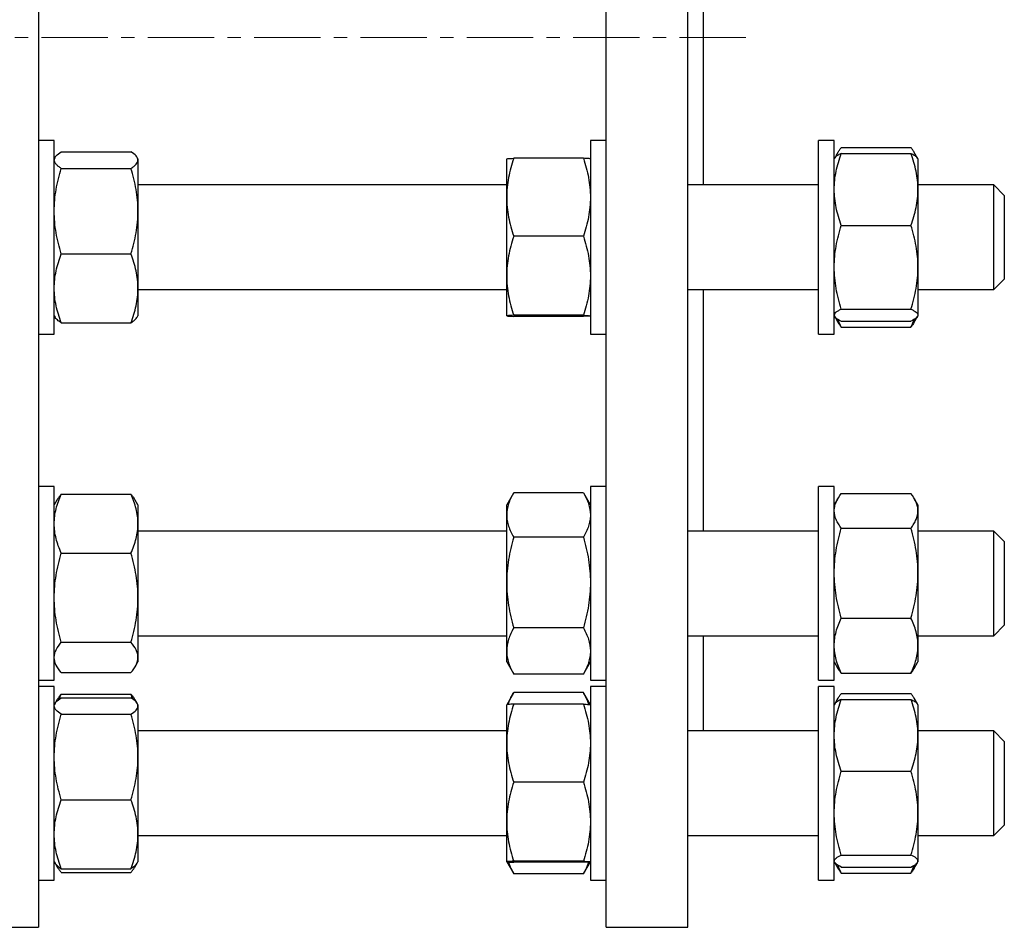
# Model space of a CAD drawing. Header units: millimetres. Extents: x 16 to 817, y 38 to 823.
# Tile 8 of 9: x 629 to 817, y 475 to 648. Entities that reach past the tile are written whole.
import ezdxf

# ---------------------------------------------------------------- set-up
doc = ezdxf.new("R2010")
doc.units = ezdxf.units.MM
doc.linetypes.add('CENTERX2', pattern=[20.32, 12.7, -2.54, 2.54, -2.54])
doc.layers.add('FORMAT', color=7, linetype='Continuous')

msp = doc.modelspace()

# ---------------------------------------------------------------- linework, layer by layer
at = {"color": 7, "linetype": 'Continuous', "lineweight": 25}
for p, q in [((632.29, 814.51), (632.29, 474.51)), ((740.75, 644.51), (740.75, 814.51)), ((756.35, 644.51), (756.35, 814.51)), ((759.35, 644.51), (759.35, 672.68)), ((740.75, 474.51), (740.75, 644.51)), ((756.35, 474.51), (756.35, 644.51)), ((759.35, 616.33), (759.35, 644.51)), ((635.29, 624.83), (632.29, 624.83)), ((635.29, 587.99), (635.29, 624.83)), ((740.75, 624.83), (737.75, 624.83)), ((737.75, 624.83), (737.75, 615.58)), ((784.35, 624.83), (781.35, 624.83)), ((781.35, 593.18), (781.35, 624.83)), ((784.35, 593.18), (784.35, 624.83)), ((785.69, 623.5), (799.01, 623.5)), ((635.44, 621.59), (635.29, 621.33)), ((636.63, 622.66), (649.95, 622.66)), ((651.29, 621.33), (651.14, 621.59)), ((651.29, 621.33), (651.29, 621.08)), ((651.29, 621.08), (651.29, 611.33)), ((721.75, 613.97), (721.75, 621.33)), ((736.41, 621.43), (723.09, 621.43)), ((784.43, 621.46), (784.35, 621.33)), ((785.06, 622.56), (784.43, 621.46)), ((785.69, 622.34), (799.01, 622.34)), ((800.27, 621.46), (799.64, 622.56)), ((800.35, 621.33), (800.27, 621.46)), ((800.35, 621.33), (800.35, 615.47)), ((636.63, 619.49), (649.95, 619.49)), ((721.75, 616.33), (651.29, 616.33)), ((737.75, 615.58), (737.75, 587.83)), ((781.35, 616.33), (756.35, 616.33)), ((814.85, 616.33), (800.35, 616.33)), ((800.35, 615.47), (800.35, 600.6)), ((816.85, 614.33), (814.85, 616.33)), ((814.85, 606.18), (814.85, 616.33)), ((721.75, 598.98), (721.75, 613.97)), ((816.85, 614.33), (816.85, 606.21)), ((651.29, 611.33), (651.29, 596.58)), ((785.69, 608.61), (799.01, 608.61)), ((736.41, 606.52), (723.09, 606.52)), ((814.85, 596.33), (814.85, 606.18)), ((816.85, 606.21), (816.85, 598.33)), ((636.63, 603.16), (649.95, 603.16)), ((800.35, 600.6), (800.35, 591.46)), ((721.75, 591.33), (721.75, 598.98)), ((651.29, 596.58), (651.29, 591.33)), ((814.85, 596.33), (816.85, 598.33)), ((651.29, 596.33), (721.75, 596.33)), ((756.35, 596.33), (781.35, 596.33)), ((759.35, 550.21), (759.35, 596.33)), ((800.35, 596.33), (814.85, 596.33)), ((781.35, 587.83), (781.35, 593.18)), ((784.35, 587.83), (784.35, 593.18)), ((635.29, 591.33), (635.44, 591.07)), ((651.13, 591.07), (651.29, 591.33)), ((736.41, 591.43), (723.09, 591.43)), ((736.41, 591.23), (723.09, 591.23)), ((784.35, 591.33), (784.43, 591.2)), ((784.44, 591.17), (785.06, 590.1)), ((785.69, 592.6), (799.01, 592.6)), ((799.64, 590.1), (800.26, 591.17)), ((800.27, 591.2), (800.35, 591.33)), ((800.35, 591.46), (800.35, 591.33)), ((636.63, 590), (649.95, 590)), ((785.69, 590.32), (799.01, 590.32)), ((785.69, 589.16), (799.01, 589.16)), ((632.29, 587.83), (635.29, 587.83)), ((635.29, 587.83), (635.29, 587.99)), ((737.75, 587.83), (740.75, 587.83)), ((781.35, 587.83), (784.35, 587.83)), ((635.29, 558.71), (632.29, 558.71)), ((635.29, 521.71), (635.29, 558.71)), ((636.63, 557.24), (649.95, 557.24)), ((723.03, 557.42), (721.75, 555.21)), ((736.41, 557.53), (723.09, 557.53)), ((737.75, 555.21), (736.47, 557.42)), ((740.75, 558.71), (737.75, 558.71)), ((737.75, 558.71), (737.75, 540.21)), ((784.35, 558.71), (781.35, 558.71)), ((781.35, 522.31), (781.35, 558.71)), ((784.35, 522.31), (784.35, 558.71)), ((785.69, 557.38), (799.01, 557.38)), ((635.81, 556.12), (635.29, 555.21)), ((651.29, 555.21), (650.76, 556.12)), ((651.29, 555.21), (651.29, 551.61)), ((721.75, 553.28), (721.75, 555.21)), ((785.06, 556.44), (784.35, 555.21)), ((800.35, 555.21), (799.64, 556.44)), ((800.35, 555.21), (800.35, 554.07)), ((721.75, 540.37), (721.75, 553.28)), ((800.35, 554.07), (800.35, 542.18)), ((651.29, 551.61), (651.29, 537.47)), ((721.75, 550.21), (651.29, 550.21)), ((781.35, 550.21), (756.35, 550.21)), ((785.69, 550.76), (799.01, 550.76)), ((814.85, 550.21), (800.35, 550.21)), ((816.85, 548.21), (814.85, 550.21)), ((814.85, 535.08), (814.85, 550.21)), ((736.41, 549.03), (723.09, 549.03)), ((816.85, 548.21), (816.85, 536.11)), ((636.63, 545.98), (649.95, 545.98)), ((800.35, 542.18), (800.35, 528.32)), ((721.75, 527.3), (721.75, 540.37)), ((737.75, 540.21), (737.75, 521.71)), ((651.29, 537.47), (651.29, 526.07)), ((814.85, 530.21), (814.85, 535.08)), ((816.85, 536.11), (816.85, 532.21)), ((785.69, 533.59), (799.01, 533.59)), ((736.41, 531.71), (723.09, 531.71)), ((814.85, 530.21), (816.85, 532.21)), ((636.63, 528.95), (649.95, 528.95)), ((651.29, 530.21), (721.75, 530.21)), ((756.35, 530.21), (781.35, 530.21)), ((759.35, 512.03), (759.35, 530.21)), ((800.35, 530.21), (814.85, 530.21)), ((721.75, 525.21), (721.75, 527.3)), ((800.35, 528.32), (800.35, 525.21)), ((635.29, 525.21), (635.81, 524.29)), ((650.76, 524.29), (651.29, 525.21)), ((651.29, 526.07), (651.29, 525.21)), ((721.75, 525.21), (723.03, 523)), ((736.47, 523), (737.75, 525.21)), ((784.35, 525.21), (785.06, 523.98)), ((799.64, 523.98), (800.35, 525.21)), ((636.63, 523.18), (649.95, 523.18)), ((632.29, 521.71), (635.29, 521.71)), ((723.09, 522.89), (723.03, 523)), ((736.41, 522.89), (723.09, 522.89)), ((736.41, 522.89), (736.47, 523)), ((737.75, 521.71), (740.75, 521.71)), ((781.35, 521.71), (781.35, 522.31)), ((781.35, 521.71), (784.35, 521.71)), ((784.35, 521.71), (784.35, 522.31)), ((785.69, 523.04), (799.01, 523.04)), ((635.29, 520.53), (632.29, 520.53)), ((635.29, 483.53), (635.29, 520.53)), ((736.41, 519.35), (723.09, 519.35)), ((740.75, 520.53), (737.75, 520.53)), ((737.75, 520.53), (737.75, 492.78)), ((784.35, 520.53), (781.35, 520.53)), ((781.35, 483.53), (781.35, 520.53)), ((784.35, 483.53), (784.35, 520.53)), ((635.81, 517.94), (635.46, 517.34)), ((636.63, 519.06), (649.95, 519.06)), ((636.63, 518.36), (649.95, 518.36)), ((651.11, 517.34), (650.76, 517.94)), ((723.03, 519.24), (721.75, 517.03)), ((737.75, 517.03), (736.47, 519.24)), ((785.06, 518.26), (784.43, 517.17)), ((785.69, 519.2), (799.01, 519.2)), ((785.69, 518.04), (799.01, 518.04)), ((800.27, 517.17), (799.64, 518.26)), ((635.44, 517.29), (635.29, 517.03)), ((651.29, 517.03), (651.14, 517.29)), ((651.29, 517.03), (651.29, 516.78)), ((651.29, 516.78), (651.29, 507.03)), ((721.75, 509.68), (721.75, 517.03)), ((736.41, 517.13), (723.09, 517.13)), ((784.43, 517.17), (784.35, 517.03)), ((800.35, 517.03), (800.27, 517.17)), ((800.35, 517.03), (800.35, 511.17)), ((636.63, 515.2), (649.95, 515.2)), ((721.75, 512.03), (651.29, 512.03)), ((781.35, 512.03), (756.35, 512.03)), ((814.85, 512.03), (800.35, 512.03)), ((816.85, 510.03), (814.85, 512.03)), ((814.85, 493.3), (814.85, 512.03)), ((800.35, 511.17), (800.35, 496.3)), ((816.85, 510.03), (816.85, 495.04)), ((721.75, 494.68), (721.75, 509.68)), ((651.29, 507.03), (651.29, 492.28)), ((785.69, 504.31), (799.01, 504.31)), ((736.41, 502.22), (723.09, 502.22)), ((636.63, 498.87), (649.95, 498.87)), ((800.35, 496.3), (800.35, 487.16)), ((816.85, 495.04), (816.85, 494.03)), ((721.75, 487.03), (721.75, 494.68)), ((814.85, 492.03), (816.85, 494.03)), ((814.85, 492.03), (814.85, 493.3)), ((651.29, 492.28), (651.29, 487.03)), ((651.29, 492.03), (721.75, 492.03)), ((737.75, 492.78), (737.75, 483.53)), ((756.35, 492.03), (781.35, 492.03)), ((800.35, 492.03), (814.85, 492.03)), ((785.69, 488.3), (799.01, 488.3)), ((635.29, 487.03), (635.44, 486.77)), ((635.44, 486.77), (635.81, 486.12)), ((636.63, 485.7), (649.95, 485.7)), ((650.76, 486.12), (651.14, 486.77)), ((651.14, 486.77), (651.29, 487.03)), ((721.75, 487.03), (723.03, 484.82)), ((736.41, 487.13), (723.09, 487.13)), ((736.41, 486.94), (723.09, 486.94)), ((736.47, 484.82), (737.75, 487.03)), ((784.35, 487.03), (784.43, 486.9)), ((784.45, 486.85), (785.06, 485.8)), ((785.69, 486.02), (799.01, 486.02)), ((799.64, 485.8), (800.24, 486.85)), ((800.27, 486.9), (800.35, 487.03)), ((800.35, 487.16), (800.35, 487.03)), ((636.63, 485), (649.95, 485)), ((723.09, 484.71), (723.03, 484.82)), ((736.41, 484.71), (723.09, 484.71)), ((736.41, 484.71), (736.47, 484.82)), ((785.69, 484.86), (799.01, 484.86)), ((632.29, 483.53), (635.29, 483.53)), ((737.75, 483.53), (740.75, 483.53)), ((781.35, 483.53), (784.35, 483.53)), ((620.29, 474.51), (632.29, 474.51)), ((740.75, 474.51), (756.35, 474.51))]:
    msp.add_line(p, q, dxfattribs=at)
for points, knots in [([(784.66, 621.72), (784.69, 621.81), (784.78, 622.06), (785.01, 622.48), (785.32, 622.99), (785.56, 623.33), (785.69, 623.5)], [0, 0, 0, 0, 0.134892, 0.423198, 0.711636, 1, 1, 1, 1]), ([(800.04, 621.72), (800.01, 621.81), (799.91, 622.06), (799.69, 622.48), (799.38, 622.99), (799.13, 623.33), (799.01, 623.5)], [0, 0, 0, 0, 0.134892, 0.423198, 0.711636, 1, 1, 1, 1]), ([(635.29, 621.08), (635.29, 621.21), (635.32, 621.35), (635.44, 621.61), (635.53, 621.75), (635.88, 622.15), (636.22, 622.4), (636.63, 622.66)], [0, 0, 0, 0, 0.25, 0.25, 0.5, 0.5, 1, 1, 1, 1]), ([(636.63, 619.49), (636.42, 619.62), (636.24, 619.75), (635.9, 620.02), (635.76, 620.15), (635.41, 620.54), (635.29, 620.81), (635.29, 621.08)], [0, 0, 0, 0, 0.25, 0.25, 0.5, 0.5, 1, 1, 1, 1]), ([(651.29, 621.08), (651.29, 621.21), (651.25, 621.35), (651.13, 621.61), (651.04, 621.75), (650.69, 622.15), (650.35, 622.4), (649.95, 622.66)], [0, 0, 0, 0, 0.25, 0.25, 0.5, 0.5, 1, 1, 1, 1]), ([(649.95, 619.49), (650.15, 619.62), (650.34, 619.75), (650.67, 620.02), (650.81, 620.15), (651.16, 620.54), (651.29, 620.81), (651.29, 621.08)], [0, 0, 0, 0, 0.25, 0.25, 0.5, 0.5, 1, 1, 1, 1]), ([(723.09, 621.43), (722.68, 620.21), (722.34, 618.98), (721.88, 616.5), (721.75, 615.24), (721.75, 613.97)], [0, 0, 0, 0, 0.5, 0.5, 1, 1, 1, 1]), ([(721.75, 621.33), (721.75, 621.34), (721.78, 621.35), (721.9, 621.36), (721.99, 621.37), (722.34, 621.39), (722.68, 621.41), (723.09, 621.43)], [0, 0, 0, 0, 0.25, 0.25, 0.5, 0.5, 1, 1, 1, 1]), ([(736.41, 621.43), (736.82, 620.21), (737.15, 618.98), (737.62, 616.5), (737.75, 615.24), (737.75, 613.97)], [0, 0, 0, 0, 0.5, 0.5, 1, 1, 1, 1]), ([(737.75, 621.33), (737.75, 621.34), (737.72, 621.35), (737.59, 621.36), (737.5, 621.37), (737.15, 621.39), (736.82, 621.41), (736.41, 621.43)], [0, 0, 0, 0, 0.25, 0.25, 0.5, 0.5, 1, 1, 1, 1]), ([(784.35, 615.47), (784.35, 616.05), (784.38, 616.64), (784.5, 617.8), (784.59, 618.37), (784.94, 620.09), (785.28, 621.22), (785.69, 622.34)], [0, 0, 0, 0, 0.25, 0.25, 0.5, 0.5, 1, 1, 1, 1]), ([(785.69, 622.34), (785.59, 622.29), (785.38, 622.2), (785.07, 622.03), (784.78, 621.84), (784.55, 621.65), (784.47, 621.52), (784.43, 621.46)], [0, 0, 0, 0, 0.16617, 0.332467, 0.571074, 0.809656, 1, 1, 1, 1]), ([(800.35, 615.47), (800.35, 616.05), (800.32, 616.64), (800.19, 617.8), (800.1, 618.37), (799.75, 620.09), (799.42, 621.22), (799.01, 622.34)], [0, 0, 0, 0, 0.25, 0.25, 0.5, 0.5, 1, 1, 1, 1]), ([(799.01, 622.34), (799.11, 622.29), (799.31, 622.2), (799.62, 622.03), (799.91, 621.84), (800.15, 621.65), (800.23, 621.52), (800.26, 621.46)], [0, 0, 0, 0, 0.16617, 0.332467, 0.571074, 0.809656, 1, 1, 1, 1]), ([(635.29, 611.33), (635.29, 612.02), (635.32, 612.72), (635.44, 614.09), (635.53, 614.78), (635.88, 616.82), (636.22, 618.16), (636.63, 619.49)], [0, 0, 0, 0, 0.25, 0.25, 0.5, 0.5, 1, 1, 1, 1]), ([(651.29, 611.33), (651.29, 612.02), (651.25, 612.72), (651.13, 614.09), (651.04, 614.78), (650.69, 616.82), (650.35, 618.16), (649.95, 619.49)], [0, 0, 0, 0, 0.25, 0.25, 0.5, 0.5, 1, 1, 1, 1]), ([(785.69, 608.61), (785.28, 609.73), (784.94, 610.86), (784.48, 613.15), (784.35, 614.3), (784.35, 615.47)], [0, 0, 0, 0, 0.5, 0.5, 1, 1, 1, 1]), ([(799.01, 608.61), (799.42, 609.73), (799.75, 610.86), (800.22, 613.15), (800.35, 614.3), (800.35, 615.47)], [0, 0, 0, 0, 0.5, 0.5, 1, 1, 1, 1]), ([(721.75, 613.97), (721.75, 613.34), (721.78, 612.71), (721.9, 611.45), (721.99, 610.83), (722.34, 608.96), (722.68, 607.74), (723.09, 606.52)], [0, 0, 0, 0, 0.25, 0.25, 0.5, 0.5, 1, 1, 1, 1]), ([(737.75, 613.97), (737.75, 613.34), (737.72, 612.71), (737.59, 611.45), (737.5, 610.83), (737.15, 608.96), (736.82, 607.74), (736.41, 606.52)], [0, 0, 0, 0, 0.25, 0.25, 0.5, 0.5, 1, 1, 1, 1]), ([(636.63, 603.16), (636.22, 604.5), (635.88, 605.84), (635.41, 608.56), (635.29, 609.94), (635.29, 611.33)], [0, 0, 0, 0, 0.5, 0.5, 1, 1, 1, 1]), ([(649.95, 603.16), (650.35, 604.5), (650.69, 605.84), (651.16, 608.56), (651.29, 609.94), (651.29, 611.33)], [0, 0, 0, 0, 0.5, 0.5, 1, 1, 1, 1]), ([(784.35, 600.6), (784.35, 601.28), (784.38, 601.96), (784.5, 603.31), (784.59, 603.98), (784.94, 605.98), (785.28, 607.3), (785.69, 608.61)], [0, 0, 0, 0, 0.25, 0.25, 0.5, 0.5, 1, 1, 1, 1]), ([(800.35, 600.6), (800.35, 601.28), (800.32, 601.96), (800.19, 603.31), (800.1, 603.98), (799.75, 605.98), (799.42, 607.3), (799.01, 608.61)], [0, 0, 0, 0, 0.25, 0.25, 0.5, 0.5, 1, 1, 1, 1]), ([(723.09, 606.52), (722.88, 605.91), (722.7, 605.29), (722.37, 604.04), (722.22, 603.41), (721.87, 601.52), (721.75, 600.25), (721.75, 598.98)], [0, 0, 0, 0, 0.25, 0.25, 0.5, 0.5, 1, 1, 1, 1]), ([(736.41, 606.52), (736.61, 605.91), (736.8, 605.29), (737.13, 604.04), (737.27, 603.41), (737.62, 601.52), (737.75, 600.25), (737.75, 598.98)], [0, 0, 0, 0, 0.25, 0.25, 0.5, 0.5, 1, 1, 1, 1]), ([(635.29, 596.58), (635.29, 597.14), (635.32, 597.7), (635.44, 598.81), (635.53, 599.36), (635.88, 601.01), (636.22, 602.09), (636.63, 603.16)], [0, 0, 0, 0, 0.25, 0.25, 0.5, 0.5, 1, 1, 1, 1]), ([(651.29, 596.58), (651.29, 597.14), (651.25, 597.7), (651.13, 598.81), (651.04, 599.36), (650.69, 601.01), (650.35, 602.09), (649.95, 603.16)], [0, 0, 0, 0, 0.25, 0.25, 0.5, 0.5, 1, 1, 1, 1]), ([(785.69, 592.6), (785.28, 593.91), (784.94, 595.23), (784.48, 597.89), (784.35, 599.24), (784.35, 600.6)], [0, 0, 0, 0, 0.5, 0.5, 1, 1, 1, 1]), ([(799.01, 592.6), (799.42, 593.91), (799.75, 595.23), (800.22, 597.89), (800.35, 599.24), (800.35, 600.6)], [0, 0, 0, 0, 0.5, 0.5, 1, 1, 1, 1]), ([(721.75, 598.98), (721.75, 598.34), (721.78, 597.7), (721.9, 596.41), (721.99, 595.78), (722.35, 593.88), (722.68, 592.65), (723.09, 591.43)], [0, 0, 0, 0, 0.25, 0.25, 0.5, 0.5, 1, 1, 1, 1]), ([(737.75, 598.98), (737.75, 598.34), (737.72, 597.7), (737.59, 596.41), (737.5, 595.78), (737.15, 593.88), (736.81, 592.65), (736.41, 591.43)], [0, 0, 0, 0, 0.25, 0.25, 0.5, 0.5, 1, 1, 1, 1]), ([(636.63, 590), (636.22, 591.08), (635.88, 592.16), (635.41, 594.35), (635.29, 595.46), (635.29, 596.58)], [0, 0, 0, 0, 0.5, 0.5, 1, 1, 1, 1]), ([(649.95, 590), (650.35, 591.08), (650.69, 592.16), (651.16, 594.35), (651.29, 595.46), (651.29, 596.58)], [0, 0, 0, 0, 0.5, 0.5, 1, 1, 1, 1]), ([(636.63, 590), (636.52, 590.07), (636.32, 590.2), (636.01, 590.43), (635.72, 590.69), (635.52, 590.91), (635.46, 591.04), (635.44, 591.07)], [0, 0, 0, 0, 0.188466, 0.377076, 0.647697, 0.918291, 1, 1, 1, 1]), ([(649.95, 590), (650.05, 590.07), (650.25, 590.2), (650.56, 590.43), (650.85, 590.69), (651.05, 590.91), (651.11, 591.04), (651.13, 591.07)], [0, 0, 0, 0, 0.188466, 0.377076, 0.647697, 0.918291, 1, 1, 1, 1]), ([(723.09, 591.43), (722.68, 591.41), (722.34, 591.4), (721.88, 591.36), (721.75, 591.35), (721.75, 591.33)], [0, 0, 0, 0, 0.5, 0.5, 1, 1, 1, 1]), ([(721.75, 591.33), (721.75, 591.32), (721.78, 591.31), (721.9, 591.3), (721.99, 591.29), (722.34, 591.27), (722.68, 591.25), (723.09, 591.23)], [0, 0, 0, 0, 0.25, 0.25, 0.5, 0.5, 1, 1, 1, 1]), ([(736.41, 591.43), (736.82, 591.41), (737.15, 591.4), (737.62, 591.36), (737.75, 591.35), (737.75, 591.33)], [0, 0, 0, 0, 0.5, 0.5, 1, 1, 1, 1]), ([(737.75, 591.33), (737.75, 591.32), (737.72, 591.31), (737.59, 591.3), (737.5, 591.29), (737.15, 591.27), (736.82, 591.25), (736.41, 591.23)], [0, 0, 0, 0, 0.25, 0.25, 0.5, 0.5, 1, 1, 1, 1]), ([(785.69, 592.6), (785.48, 592.51), (785.3, 592.41), (784.97, 592.22), (784.82, 592.13), (784.47, 591.84), (784.35, 591.65), (784.35, 591.46)], [0, 0, 0, 0, 0.25, 0.25, 0.5, 0.5, 1, 1, 1, 1]), ([(784.35, 591.46), (784.35, 591.36), (784.38, 591.27), (784.5, 591.07), (784.59, 590.98), (784.95, 590.69), (785.28, 590.51), (785.69, 590.32)], [0, 0, 0, 0, 0.25, 0.25, 0.5, 0.5, 1, 1, 1, 1]), ([(799.01, 592.6), (799.21, 592.51), (799.4, 592.41), (799.73, 592.22), (799.87, 592.13), (800.22, 591.84), (800.35, 591.65), (800.35, 591.46)], [0, 0, 0, 0, 0.25, 0.25, 0.5, 0.5, 1, 1, 1, 1]), ([(800.35, 591.46), (800.35, 591.36), (800.32, 591.27), (800.19, 591.07), (800.1, 590.98), (799.75, 590.69), (799.41, 590.51), (799.01, 590.32)], [0, 0, 0, 0, 0.25, 0.25, 0.5, 0.5, 1, 1, 1, 1]), ([(785.06, 590.1), (785.15, 589.96), (785.33, 589.64), (785.56, 589.33), (785.69, 589.16)], [0, 0, 0, 0, 0.459045, 1, 1, 1, 1]), ([(785.69, 589.16), (785.59, 589.38), (785.38, 589.82), (785.18, 590.32), (785.09, 590.59), (785.07, 590.64)], [0, 0, 0, 0, 0.449533, 0.899408, 1, 1, 1, 1]), ([(799.01, 589.16), (799.11, 589.38), (799.31, 589.82), (799.52, 590.32), (799.61, 590.59), (799.63, 590.64)], [0, 0, 0, 0, 0.449533, 0.899408, 1, 1, 1, 1]), ([(799.63, 590.1), (799.55, 589.96), (799.36, 589.64), (799.13, 589.33), (799.01, 589.16)], [0, 0, 0, 0, 0.4590455, 1, 1, 1, 1]), ([(635.29, 551.61), (635.29, 552.08), (635.32, 552.56), (635.44, 553.52), (635.53, 553.99), (635.88, 555.4), (636.22, 556.33), (636.63, 557.24)], [0, 0, 0, 0, 0.25, 0.25, 0.5, 0.5, 1, 1, 1, 1]), ([(636.63, 557.24), (636.5, 557.08), (636.24, 556.77), (635.97, 556.4), (635.85, 556.18), (635.82, 556.12)], [0, 0, 0, 0, 0.4200983, 0.8403156, 1, 1, 1, 1]), ([(651.29, 551.61), (651.29, 552.08), (651.25, 552.56), (651.13, 553.52), (651.04, 553.99), (650.69, 555.4), (650.35, 556.33), (649.95, 557.24)], [0, 0, 0, 0, 0.25, 0.25, 0.5, 0.5, 1, 1, 1, 1]), ([(649.95, 557.24), (650.08, 557.08), (650.33, 556.77), (650.6, 556.4), (650.72, 556.18), (650.75, 556.12)], [0, 0, 0, 0, 0.420098, 0.840316, 1, 1, 1, 1]), ([(723.09, 557.53), (722.68, 556.83), (722.34, 556.13), (721.88, 554.72), (721.75, 554), (721.75, 553.28)], [0, 0, 0, 0, 0.5, 0.5, 1, 1, 1, 1]), ([(736.41, 557.53), (736.82, 556.83), (737.15, 556.13), (737.62, 554.72), (737.75, 554), (737.75, 553.28)], [0, 0, 0, 0, 0.5, 0.5, 1, 1, 1, 1]), ([(784.35, 554.07), (784.35, 554.35), (784.38, 554.63), (784.5, 555.19), (784.59, 555.47), (784.95, 556.3), (785.28, 556.84), (785.69, 557.38)], [0, 0, 0, 0, 0.25, 0.25, 0.5, 0.5, 1, 1, 1, 1]), ([(800.35, 554.07), (800.35, 554.35), (800.32, 554.63), (800.19, 555.19), (800.1, 555.47), (799.75, 556.3), (799.41, 556.84), (799.01, 557.38)], [0, 0, 0, 0, 0.25, 0.25, 0.5, 0.5, 1, 1, 1, 1]), ([(721.75, 553.28), (721.75, 552.92), (721.78, 552.56), (721.9, 551.84), (721.99, 551.49), (722.34, 550.43), (722.68, 549.73), (723.09, 549.03)], [0, 0, 0, 0, 0.25, 0.25, 0.5, 0.5, 1, 1, 1, 1]), ([(737.75, 553.28), (737.75, 552.92), (737.72, 552.56), (737.59, 551.84), (737.5, 551.49), (737.15, 550.43), (736.82, 549.73), (736.41, 549.03)], [0, 0, 0, 0, 0.25, 0.25, 0.5, 0.5, 1, 1, 1, 1]), ([(785.69, 550.76), (785.48, 551.03), (785.3, 551.3), (784.97, 551.85), (784.82, 552.13), (784.47, 552.96), (784.35, 553.51), (784.35, 554.07)], [0, 0, 0, 0, 0.25, 0.25, 0.5, 0.5, 1, 1, 1, 1]), ([(799.01, 550.76), (799.21, 551.03), (799.4, 551.3), (799.73, 551.85), (799.87, 552.13), (800.22, 552.96), (800.35, 553.51), (800.35, 554.07)], [0, 0, 0, 0, 0.25, 0.25, 0.5, 0.5, 1, 1, 1, 1]), ([(636.63, 545.98), (636.42, 546.44), (636.24, 546.9), (635.9, 547.83), (635.76, 548.3), (635.41, 549.71), (635.29, 550.66), (635.29, 551.61)], [0, 0, 0, 0, 0.25, 0.25, 0.5, 0.5, 1, 1, 1, 1]), ([(649.95, 545.98), (650.15, 546.44), (650.34, 546.9), (650.67, 547.83), (650.81, 548.3), (651.16, 549.71), (651.29, 550.66), (651.29, 551.61)], [0, 0, 0, 0, 0.25, 0.25, 0.5, 0.5, 1, 1, 1, 1]), ([(784.35, 542.18), (784.35, 542.91), (784.38, 543.64), (784.5, 545.09), (784.59, 545.81), (784.94, 547.95), (785.28, 549.36), (785.69, 550.76)], [0, 0, 0, 0, 0.25, 0.25, 0.5, 0.5, 1, 1, 1, 1]), ([(800.35, 542.18), (800.35, 542.91), (800.32, 543.64), (800.19, 545.09), (800.1, 545.81), (799.75, 547.95), (799.42, 549.36), (799.01, 550.76)], [0, 0, 0, 0, 0.25, 0.25, 0.5, 0.5, 1, 1, 1, 1]), ([(723.09, 549.03), (722.68, 547.62), (722.34, 546.19), (721.88, 543.31), (721.75, 541.85), (721.75, 540.37)], [0, 0, 0, 0, 0.5, 0.5, 1, 1, 1, 1]), ([(736.41, 549.03), (736.82, 547.62), (737.15, 546.19), (737.62, 543.31), (737.75, 541.85), (737.75, 540.37)], [0, 0, 0, 0, 0.5, 0.5, 1, 1, 1, 1]), ([(635.29, 537.47), (635.29, 538.19), (635.32, 538.91), (635.44, 540.35), (635.53, 541.06), (635.88, 543.19), (636.22, 544.59), (636.63, 545.98)], [0, 0, 0, 0, 0.25, 0.25, 0.5, 0.5, 1, 1, 1, 1]), ([(651.29, 537.47), (651.29, 538.19), (651.25, 538.91), (651.13, 540.35), (651.04, 541.06), (650.69, 543.19), (650.35, 544.59), (649.95, 545.98)], [0, 0, 0, 0, 0.25, 0.25, 0.5, 0.5, 1, 1, 1, 1]), ([(785.69, 533.59), (785.28, 535), (784.94, 536.41), (784.48, 539.27), (784.35, 540.72), (784.35, 542.18)], [0, 0, 0, 0, 0.5, 0.5, 1, 1, 1, 1]), ([(799.01, 533.59), (799.42, 535), (799.75, 536.41), (800.22, 539.27), (800.35, 540.72), (800.35, 542.18)], [0, 0, 0, 0, 0.5, 0.5, 1, 1, 1, 1]), ([(721.75, 540.37), (721.75, 539.64), (721.78, 538.9), (721.9, 537.44), (721.99, 536.72), (722.34, 534.55), (722.68, 533.13), (723.09, 531.71)], [0, 0, 0, 0, 0.25, 0.25, 0.5, 0.5, 1, 1, 1, 1]), ([(737.75, 540.37), (737.75, 539.64), (737.72, 538.9), (737.59, 537.44), (737.5, 536.72), (737.15, 534.55), (736.82, 533.13), (736.41, 531.71)], [0, 0, 0, 0, 0.25, 0.25, 0.5, 0.5, 1, 1, 1, 1]), ([(636.63, 528.95), (636.22, 530.34), (635.88, 531.75), (635.41, 534.58), (635.29, 536.01), (635.29, 537.47)], [0, 0, 0, 0, 0.5, 0.5, 1, 1, 1, 1]), ([(649.95, 528.95), (650.35, 530.34), (650.69, 531.75), (651.16, 534.58), (651.29, 536.01), (651.29, 537.47)], [0, 0, 0, 0, 0.5, 0.5, 1, 1, 1, 1]), ([(784.35, 528.32), (784.35, 528.76), (784.38, 529.21), (784.5, 530.1), (784.59, 530.55), (784.94, 531.86), (785.28, 532.73), (785.69, 533.59)], [0, 0, 0, 0, 0.25, 0.25, 0.5, 0.5, 1, 1, 1, 1]), ([(800.35, 528.32), (800.35, 528.76), (800.32, 529.21), (800.19, 530.1), (800.1, 530.55), (799.75, 531.86), (799.42, 532.73), (799.01, 533.59)], [0, 0, 0, 0, 0.25, 0.25, 0.5, 0.5, 1, 1, 1, 1]), ([(723.09, 531.71), (722.88, 531.36), (722.7, 530.99), (722.37, 530.26), (722.22, 529.89), (721.87, 528.79), (721.75, 528.05), (721.75, 527.3)], [0, 0, 0, 0, 0.25, 0.25, 0.5, 0.5, 1, 1, 1, 1]), ([(736.41, 531.71), (736.61, 531.36), (736.8, 530.99), (737.13, 530.26), (737.27, 529.89), (737.62, 528.79), (737.75, 528.05), (737.75, 527.3)], [0, 0, 0, 0, 0.25, 0.25, 0.5, 0.5, 1, 1, 1, 1]), ([(635.29, 526.07), (635.29, 526.31), (635.32, 526.56), (635.44, 527.04), (635.53, 527.28), (635.88, 528.01), (636.22, 528.48), (636.63, 528.95)], [0, 0, 0, 0, 0.25, 0.25, 0.5, 0.5, 1, 1, 1, 1]), ([(651.29, 526.07), (651.29, 526.31), (651.25, 526.56), (651.13, 527.04), (651.04, 527.28), (650.69, 528.01), (650.35, 528.48), (649.95, 528.95)], [0, 0, 0, 0, 0.25, 0.25, 0.5, 0.5, 1, 1, 1, 1]), ([(721.75, 527.3), (721.75, 526.93), (721.78, 526.55), (721.9, 525.8), (721.99, 525.43), (722.35, 524.32), (722.68, 523.6), (723.09, 522.89)], [0, 0, 0, 0, 0.25, 0.25, 0.5, 0.5, 1, 1, 1, 1]), ([(737.75, 527.3), (737.75, 526.93), (737.72, 526.55), (737.59, 525.8), (737.5, 525.43), (737.15, 524.32), (736.81, 523.6), (736.41, 522.89)], [0, 0, 0, 0, 0.25, 0.25, 0.5, 0.5, 1, 1, 1, 1]), ([(785.69, 523.04), (785.28, 523.9), (784.94, 524.77), (784.48, 526.53), (784.35, 527.42), (784.35, 528.32)], [0, 0, 0, 0, 0.5, 0.5, 1, 1, 1, 1]), ([(799.01, 523.04), (799.42, 523.9), (799.75, 524.77), (800.22, 526.53), (800.35, 527.42), (800.35, 528.32)], [0, 0, 0, 0, 0.5, 0.5, 1, 1, 1, 1]), ([(636.63, 523.18), (636.22, 523.65), (635.88, 524.13), (635.41, 525.09), (635.29, 525.57), (635.29, 526.07)], [0, 0, 0, 0, 0.5, 0.5, 1, 1, 1, 1]), ([(649.95, 523.18), (650.35, 523.65), (650.69, 524.13), (651.16, 525.09), (651.29, 525.57), (651.29, 526.07)], [0, 0, 0, 0, 0.5, 0.5, 1, 1, 1, 1]), ([(785.69, 523.04), (785.59, 523.18), (785.38, 523.45), (785.17, 523.77), (785.08, 523.94), (785.06, 523.98)], [0, 0, 0, 0, 0.444727, 0.889793, 1, 1, 1, 1]), ([(799.01, 523.04), (799.11, 523.18), (799.31, 523.45), (799.52, 523.77), (799.61, 523.94), (799.63, 523.98)], [0, 0, 0, 0, 0.444727, 0.889793, 1, 1, 1, 1]), ([(722.06, 517.07), (722.14, 517.32), (722.31, 517.83), (722.66, 518.59), (722.94, 519.1), (723.09, 519.35)], [0, 0, 0, 0, 0.32087, 0.66042, 1, 1, 1, 1]), ([(737.44, 517.07), (737.36, 517.32), (737.19, 517.83), (736.84, 518.59), (736.55, 519.1), (736.41, 519.35)], [0, 0, 0, 0, 0.32087, 0.66042, 1, 1, 1, 1]), ([(635.29, 516.78), (635.29, 516.91), (635.32, 517.05), (635.44, 517.32), (635.53, 517.45), (635.88, 517.84), (636.22, 518.1), (636.63, 518.36)], [0, 0, 0, 0, 0.25, 0.25, 0.5, 0.5, 1, 1, 1, 1]), ([(636.63, 519.06), (636.5, 518.91), (636.24, 518.59), (635.97, 518.22), (635.85, 518), (635.82, 517.94)], [0, 0, 0, 0, 0.420098, 0.840316, 1, 1, 1, 1]), ([(636.23, 518.09), (636.24, 518.13), (636.36, 518.45), (636.5, 518.77), (636.63, 519.06)], [0, 0, 0, 0, 0.111231, 1, 1, 1, 1]), ([(650.35, 518.09), (650.33, 518.13), (650.22, 518.45), (650.07, 518.77), (649.95, 519.06)], [0, 0, 0, 0, 0.111231, 1, 1, 1, 1]), ([(649.95, 519.06), (650.08, 518.91), (650.33, 518.59), (650.6, 518.22), (650.72, 518), (650.75, 517.94)], [0, 0, 0, 0, 0.420098, 0.840316, 1, 1, 1, 1]), ([(651.29, 516.78), (651.29, 516.91), (651.25, 517.05), (651.13, 517.32), (651.04, 517.45), (650.69, 517.84), (650.35, 518.1), (649.95, 518.36)], [0, 0, 0, 0, 0.25, 0.25, 0.5, 0.5, 1, 1, 1, 1]), ([(784.35, 511.17), (784.35, 511.75), (784.38, 512.34), (784.5, 513.51), (784.59, 514.08), (784.95, 515.8), (785.28, 516.93), (785.69, 518.04)], [0, 0, 0, 0, 0.25, 0.25, 0.5, 0.5, 1, 1, 1, 1]), ([(785.69, 518.04), (785.56, 517.98), (785.3, 517.86), (784.97, 517.67), (784.7, 517.48), (784.52, 517.31), (784.46, 517.21), (784.43, 517.16)], [0, 0, 0, 0, 0.213448, 0.426957, 0.640354, 0.857781, 1, 1, 1, 1]), ([(784.66, 517.43), (784.69, 517.51), (784.78, 517.76), (785.01, 518.18), (785.32, 518.7), (785.56, 519.03), (785.69, 519.2)], [0, 0, 0, 0, 0.132649, 0.421703, 0.710888, 1, 1, 1, 1]), ([(800.03, 517.43), (800, 517.51), (799.91, 517.76), (799.69, 518.18), (799.38, 518.7), (799.13, 519.03), (799.01, 519.2)], [0, 0, 0, 0, 0.132649, 0.421703, 0.710888, 1, 1, 1, 1]), ([(800.35, 511.17), (800.35, 511.75), (800.32, 512.34), (800.19, 513.51), (800.1, 514.08), (799.75, 515.8), (799.41, 516.93), (799.01, 518.04)], [0, 0, 0, 0, 0.25, 0.25, 0.5, 0.5, 1, 1, 1, 1]), ([(799.01, 518.04), (799.14, 517.98), (799.4, 517.86), (799.72, 517.67), (799.99, 517.48), (800.18, 517.31), (800.24, 517.21), (800.26, 517.16)], [0, 0, 0, 0, 0.213448, 0.426957, 0.640354, 0.857781, 1, 1, 1, 1]), ([(636.63, 515.2), (636.22, 515.45), (635.88, 515.72), (635.41, 516.24), (635.29, 516.51), (635.29, 516.78)], [0, 0, 0, 0, 0.5, 0.5, 1, 1, 1, 1]), ([(649.95, 515.2), (650.35, 515.45), (650.69, 515.72), (651.16, 516.24), (651.29, 516.51), (651.29, 516.78)], [0, 0, 0, 0, 0.5, 0.5, 1, 1, 1, 1]), ([(723.09, 517.13), (722.68, 515.91), (722.34, 514.68), (721.88, 512.2), (721.75, 510.95), (721.75, 509.68)], [0, 0, 0, 0, 0.5, 0.5, 1, 1, 1, 1]), ([(723.09, 517.13), (722.88, 517.12), (722.7, 517.11), (722.37, 517.1), (722.22, 517.09), (721.87, 517.06), (721.75, 517.05), (721.75, 517.03)], [0, 0, 0, 0, 0.25, 0.25, 0.5, 0.5, 1, 1, 1, 1]), ([(736.41, 517.13), (736.82, 515.91), (737.15, 514.68), (737.62, 512.2), (737.75, 510.95), (737.75, 509.68)], [0, 0, 0, 0, 0.5, 0.5, 1, 1, 1, 1]), ([(736.41, 517.13), (736.61, 517.12), (736.8, 517.11), (737.13, 517.1), (737.27, 517.09), (737.62, 517.06), (737.75, 517.05), (737.75, 517.03)], [0, 0, 0, 0, 0.25, 0.25, 0.5, 0.5, 1, 1, 1, 1]), ([(635.29, 507.03), (635.29, 507.72), (635.32, 508.41), (635.44, 509.8), (635.53, 510.49), (635.88, 512.54), (636.22, 513.88), (636.63, 515.2)], [0, 0, 0, 0, 0.25, 0.25, 0.5, 0.5, 1, 1, 1, 1]), ([(651.29, 507.03), (651.29, 507.72), (651.25, 508.41), (651.13, 509.8), (651.04, 510.49), (650.69, 512.54), (650.35, 513.88), (649.95, 515.2)], [0, 0, 0, 0, 0.25, 0.25, 0.5, 0.5, 1, 1, 1, 1]), ([(785.69, 504.31), (785.48, 504.87), (785.3, 505.43), (784.97, 506.57), (784.82, 507.14), (784.47, 508.86), (784.35, 510.01), (784.35, 511.17)], [0, 0, 0, 0, 0.25, 0.25, 0.5, 0.5, 1, 1, 1, 1]), ([(799.01, 504.31), (799.21, 504.87), (799.4, 505.43), (799.73, 506.57), (799.87, 507.14), (800.22, 508.86), (800.35, 510.01), (800.35, 511.17)], [0, 0, 0, 0, 0.25, 0.25, 0.5, 0.5, 1, 1, 1, 1]), ([(721.75, 509.68), (721.75, 509.04), (721.78, 508.41), (721.9, 507.15), (721.99, 506.53), (722.34, 504.67), (722.68, 503.44), (723.09, 502.22)], [0, 0, 0, 0, 0.25, 0.25, 0.5, 0.5, 1, 1, 1, 1]), ([(737.75, 509.68), (737.75, 509.04), (737.72, 508.41), (737.59, 507.15), (737.5, 506.53), (737.15, 504.67), (736.82, 503.44), (736.41, 502.22)], [0, 0, 0, 0, 0.25, 0.25, 0.5, 0.5, 1, 1, 1, 1]), ([(636.63, 498.87), (636.42, 499.53), (636.24, 500.2), (635.9, 501.55), (635.76, 502.23), (635.41, 504.28), (635.29, 505.65), (635.29, 507.03)], [0, 0, 0, 0, 0.25, 0.25, 0.5, 0.5, 1, 1, 1, 1]), ([(649.95, 498.87), (650.15, 499.53), (650.34, 500.2), (650.67, 501.55), (650.81, 502.23), (651.16, 504.28), (651.29, 505.65), (651.29, 507.03)], [0, 0, 0, 0, 0.25, 0.25, 0.5, 0.5, 1, 1, 1, 1]), ([(784.35, 496.3), (784.35, 496.98), (784.38, 497.67), (784.5, 499.02), (784.59, 499.69), (784.94, 501.69), (785.28, 503), (785.69, 504.31)], [0, 0, 0, 0, 0.25, 0.25, 0.5, 0.5, 1, 1, 1, 1]), ([(800.35, 496.3), (800.35, 496.98), (800.32, 497.67), (800.19, 499.02), (800.1, 499.69), (799.75, 501.69), (799.42, 503), (799.01, 504.31)], [0, 0, 0, 0, 0.25, 0.25, 0.5, 0.5, 1, 1, 1, 1]), ([(723.09, 502.22), (722.68, 500.99), (722.34, 499.75), (721.88, 497.23), (721.75, 495.96), (721.75, 494.68)], [0, 0, 0, 0, 0.5, 0.5, 1, 1, 1, 1]), ([(736.41, 502.22), (736.82, 500.99), (737.15, 499.75), (737.62, 497.23), (737.75, 495.96), (737.75, 494.68)], [0, 0, 0, 0, 0.5, 0.5, 1, 1, 1, 1]), ([(635.29, 492.28), (635.29, 492.84), (635.32, 493.4), (635.44, 494.51), (635.53, 495.06), (635.88, 496.71), (636.22, 497.79), (636.63, 498.87)], [0, 0, 0, 0, 0.25, 0.25, 0.5, 0.5, 1, 1, 1, 1]), ([(651.29, 492.28), (651.29, 492.84), (651.25, 493.4), (651.13, 494.51), (651.04, 495.06), (650.69, 496.71), (650.35, 497.79), (649.95, 498.87)], [0, 0, 0, 0, 0.25, 0.25, 0.5, 0.5, 1, 1, 1, 1]), ([(785.69, 488.3), (785.28, 489.61), (784.94, 490.93), (784.48, 493.59), (784.35, 494.94), (784.35, 496.3)], [0, 0, 0, 0, 0.5, 0.5, 1, 1, 1, 1]), ([(799.01, 488.3), (799.42, 489.61), (799.75, 490.93), (800.22, 493.59), (800.35, 494.94), (800.35, 496.3)], [0, 0, 0, 0, 0.5, 0.5, 1, 1, 1, 1]), ([(721.75, 494.68), (721.75, 494.04), (721.78, 493.39), (721.9, 492.12), (721.99, 491.49), (722.34, 489.6), (722.68, 488.36), (723.09, 487.13)], [0, 0, 0, 0, 0.25, 0.25, 0.5, 0.5, 1, 1, 1, 1]), ([(737.75, 494.68), (737.75, 494.04), (737.72, 493.39), (737.59, 492.12), (737.5, 491.49), (737.15, 489.6), (736.82, 488.36), (736.41, 487.13)], [0, 0, 0, 0, 0.25, 0.25, 0.5, 0.5, 1, 1, 1, 1]), ([(636.63, 485.7), (636.22, 486.78), (635.88, 487.86), (635.41, 490.05), (635.29, 491.16), (635.29, 492.28)], [0, 0, 0, 0, 0.5, 0.5, 1, 1, 1, 1]), ([(649.95, 485.7), (650.35, 486.78), (650.69, 487.86), (651.16, 490.05), (651.29, 491.16), (651.29, 492.28)], [0, 0, 0, 0, 0.5, 0.5, 1, 1, 1, 1]), ([(784.35, 487.16), (784.35, 487.26), (784.38, 487.36), (784.5, 487.55), (784.59, 487.64), (784.94, 487.93), (785.28, 488.11), (785.69, 488.3)], [0, 0, 0, 0, 0.25, 0.25, 0.5, 0.5, 1, 1, 1, 1]), ([(800.35, 487.16), (800.35, 487.26), (800.32, 487.36), (800.19, 487.55), (800.1, 487.64), (799.75, 487.93), (799.42, 488.11), (799.01, 488.3)], [0, 0, 0, 0, 0.25, 0.25, 0.5, 0.5, 1, 1, 1, 1]), ([(635.44, 486.77), (635.46, 486.74), (635.52, 486.63), (635.69, 486.43), (635.94, 486.19), (636.26, 485.94), (636.5, 485.78), (636.63, 485.7)], [0, 0, 0, 0, 0.0869976, 0.3121596, 0.5413898, 0.7707239, 1, 1, 1, 1]), ([(636.63, 485), (636.5, 485.16), (636.23, 485.47), (635.91, 485.94), (635.7, 486.3), (635.62, 486.51), (635.6, 486.55)], [0, 0, 0, 0, 0.305031, 0.610148, 0.915107, 1, 1, 1, 1]), ([(651.13, 486.77), (651.11, 486.74), (651.05, 486.63), (650.89, 486.43), (650.63, 486.19), (650.32, 485.94), (650.07, 485.78), (649.95, 485.7)], [0, 0, 0, 0, 0.086998, 0.31216, 0.54139, 0.770724, 1, 1, 1, 1]), ([(649.95, 485), (650.08, 485.16), (650.34, 485.47), (650.66, 485.94), (650.87, 486.3), (650.96, 486.51), (650.97, 486.55)], [0, 0, 0, 0, 0.305031, 0.610148, 0.915107, 1, 1, 1, 1]), ([(723.09, 487.13), (722.88, 487.12), (722.7, 487.11), (722.37, 487.1), (722.22, 487.09), (721.87, 487.07), (721.75, 487.05), (721.75, 487.03)], [0, 0, 0, 0, 0.25, 0.25, 0.5, 0.5, 1, 1, 1, 1]), ([(721.75, 487.03), (721.75, 487.02), (721.78, 487.02), (721.9, 487), (721.99, 486.99), (722.35, 486.97), (722.68, 486.95), (723.09, 486.94)], [0, 0, 0, 0, 0.25, 0.25, 0.5, 0.5, 1, 1, 1, 1]), ([(722.09, 486.99), (722.11, 486.91), (722.19, 486.6), (722.41, 486.07), (722.72, 485.39), (722.96, 484.94), (723.09, 484.71)], [0, 0, 0, 0, 0.098427, 0.398886, 0.699481, 1, 1, 1, 1]), ([(736.41, 487.13), (736.61, 487.12), (736.8, 487.11), (737.13, 487.1), (737.27, 487.09), (737.62, 487.07), (737.75, 487.05), (737.75, 487.03)], [0, 0, 0, 0, 0.25, 0.25, 0.5, 0.5, 1, 1, 1, 1]), ([(737.75, 487.03), (737.75, 487.02), (737.72, 487.02), (737.59, 487), (737.5, 486.99), (737.15, 486.97), (736.81, 486.95), (736.41, 486.94)], [0, 0, 0, 0, 0.25, 0.25, 0.5, 0.5, 1, 1, 1, 1]), ([(737.41, 486.99), (737.39, 486.91), (737.3, 486.6), (737.09, 486.07), (736.78, 485.39), (736.53, 484.94), (736.41, 484.71)], [0, 0, 0, 0, 0.098427, 0.398886, 0.699481, 1, 1, 1, 1]), ([(785.69, 486.02), (785.28, 486.21), (784.94, 486.4), (784.48, 486.78), (784.35, 486.97), (784.35, 487.16)], [0, 0, 0, 0, 0.5, 0.5, 1, 1, 1, 1]), ([(785.06, 485.8), (785.15, 485.66), (785.33, 485.34), (785.56, 485.03), (785.69, 484.86)], [0, 0, 0, 0, 0.459045, 1, 1, 1, 1]), ([(785.69, 484.86), (785.56, 485.15), (785.33, 485.64), (785.15, 486.13), (785.07, 486.34)], [0, 0, 0, 0, 0.578681, 1, 1, 1, 1]), ([(799.01, 486.02), (799.42, 486.21), (799.75, 486.4), (800.22, 486.78), (800.35, 486.97), (800.35, 487.16)], [0, 0, 0, 0, 0.5, 0.5, 1, 1, 1, 1]), ([(799.01, 484.86), (799.14, 485.15), (799.37, 485.64), (799.55, 486.13), (799.62, 486.34)], [0, 0, 0, 0, 0.578681, 1, 1, 1, 1]), ([(799.63, 485.8), (799.55, 485.66), (799.36, 485.34), (799.13, 485.03), (799.01, 484.86)], [0, 0, 0, 0, 0.459045, 1, 1, 1, 1])]:
    msp.add_open_spline(points, degree=3, knots=knots, dxfattribs=at)
at = {"layer": 'FORMAT', "linetype": 'CENTERX2', "lineweight": 18}
msp.add_line((767.45, 644.51), (506.26, 644.51), dxfattribs=at)

doc.saveas('drawing.dxf')
